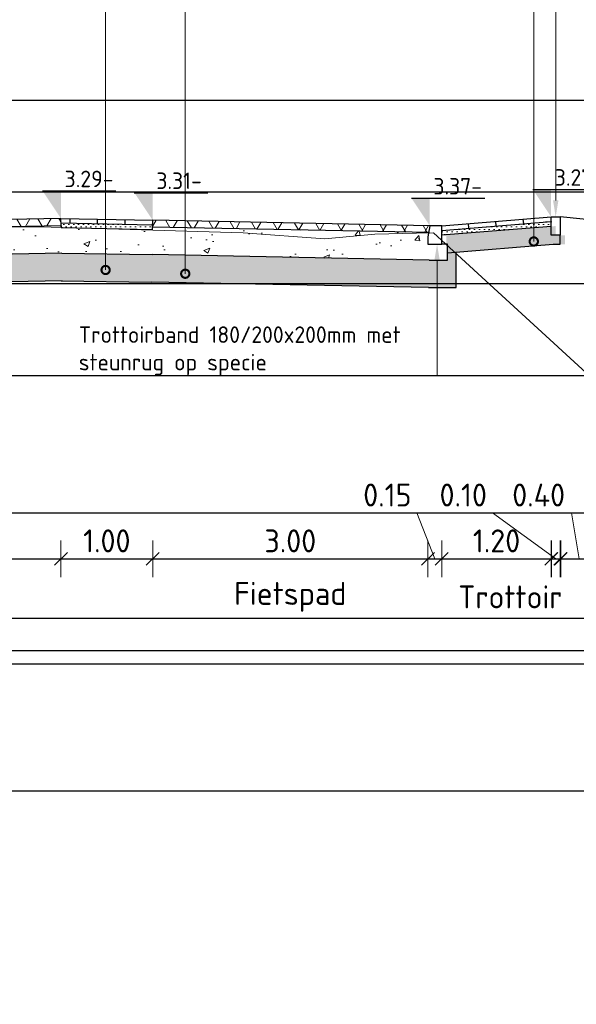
# Model space of a CAD drawing. Header units: millimetres. Extents: x 115999 to 116291, y 477119 to 477297.
# Tile 42 of 45: x 116255.5 to 116261.57, y 477218.67 to 477229.4. Entities that reach past the tile are written whole.
import ezdxf
from ezdxf import colors
from ezdxf.entities.mleader import LeaderData, LeaderLine
from ezdxf.math import Vec2, Vec3

# ---------------------------------------------------------------- set-up
doc = ezdxf.new("R2010")
doc.units = ezdxf.units.MM
doc.layers.get('Defpoints').update_dxf_attribs({"lineweight": 25})
for name, color, linetype, lineweight in [('B-WE-GW-MAAIVELD-GD', 93, 'Continuous', 18), ('N-WE-GW-GROND_ZAND-AD', 253, 'Continuous', 18), ('N-WE-VH-VERHARDING_ASFALT-AD', 252, 'Continuous', 18), ('N-WE-VH-VERHARDING_FUNDERING-AD', 252, 'Continuous', 18), ('X-XX-AL-AANPIJLING-M', 7, 'Continuous', 18), ('X-XX-AL-DETAIL1-GD', 7, 'Continuous', 25), ('X-XX-AL-PEILMAAT-SD', 7, 'Continuous', 25), ('X-XX-AL-VERWIJZING-T18', 7, 'Continuous', 18)]:
    doc.layers.add(name, color=color, linetype=linetype, lineweight=lineweight)
doc.layers.add('X-XX-AL-HULPLIJN-G', color=205, linetype='Continuous', lineweight=18, plot=False)
doc.layers.add('X-XX-AL-HULPLIJN-GD', color=205, linetype='Continuous', lineweight=25, plot=False)
doc.styles.add('NLCS-ISO', font='txt')
doc.styles.add('NLCS-ISO-ANNOTATIEF-T18', font='txt', dxfattribs={"height": 1.8})
doc.styles.add('NLCS-ISO-ANNOTATIEF-T25', font='txt', dxfattribs={"height": 2.5})
doc.dimstyles.new('NLCS-ANNOTATIEF-T25-SCHRAP_L2_H1', dxfattribs={"dimtxt": 2.5, "dimasz": 1.4, "dimexe": 2, "dimexo": 2, "dimgap": 0.7, "dimtad": 1, "dimzin": 0, "dimdsep": 46, "dimtxsty": 'NLCS-ISO-ANNOTATIEF-T25', "dimblk": 'OBLIQUE', "dimcen": 0, "dimdle": 2, "dimclrd": 256, "dimclre": 256, "dimclrt": 256, "dimadec": 1, "dimazin": 0, "dimtfac": 1, "dimtdec": 3, "dimtofl": 0, "dimtmove": 0, "dimatfit": 3, "dimldrblk": 'OBLIQUE', "dimfxl": 2, "dimfxlon": 1, "dimtfillclr": 256, "dimtolj": 1, "dimtzin": 0, "dimlwd": -1, "dimlwe": -1, "dimarcsym": 0})
pattern_1 = [(60, (116248.03668, 477182.90578), (-0.1732051, 0.1), []), (120, (116248.03668, 477182.90578), (-0.1732051, -0.1), [])]

# ---------------------------------------------------------------- blocks, each defined once
blk = doc.blocks.new('_DotSmall')
at = {"color": 0, "linetype": 'ByBlock', "const_width": 0.5}
blk.add_lwpolyline([(-0.0625, 0, 1), (0.0625, 0, 1)], format="xyb", close=True, dxfattribs=at)
blk = doc.blocks.new('SAL-PEILMAAT_INFRACAD_H01-SOD')
blk.add_line((-2, 3), (6, 3))
blk.add_solid([(-2, 3), (0, 3), (0, 0)])
at = {"style": 'NLCS-ISO'}
blk.add_attdef('...', (0.4, 3.4), '', height=1.8, dxfattribs=at)
blk = doc.blocks.new('_Oblique')
at = {"color": 0, "linetype": 'ByBlock', "lineweight": -2}
blk.add_line((-0.5, -0.5), (0.5, 0.5), dxfattribs=at)
blk = doc.blocks.new('*D68')
at = {"layer": 'Defpoints', "color": 0, "transparency": 16777216}
for p in [(116255.953, 477226.236), (116249.453, 477226.106), (116255.953, 477223.524)]:
    blk.add_point(p, dxfattribs=at)
at = {"layer": 'X-XX-AL-AANPIJLING-M', "transparency": 16777216}
for p, q in [((116249.453, 477223.724), (116249.453, 477223.324)), ((116255.953, 477223.724), (116255.953, 477223.324)), ((116249.253, 477223.524), (116256.153, 477223.524))]:
    blk.add_line(p, q, dxfattribs=at)
at = {"layer": 'X-XX-AL-AANPIJLING-M', "transparency": 16777216, "xscale": 0.14, "yscale": 0.14, "zscale": 0.14, "rotation": 180}
blk.add_blockref('_Oblique', (116249.453, 477223.524), dxfattribs=at)
at = {"layer": 'X-XX-AL-AANPIJLING-M', "transparency": 16777216, "xscale": 0.14, "yscale": 0.14, "zscale": 0.14}
blk.add_blockref('_Oblique', (116255.953, 477223.524), dxfattribs=at)
at = {"layer": 'X-XX-AL-AANPIJLING-M', "transparency": 16777216, "insert": (116252.703, 477223.719), "char_height": 0.25, "attachment_point": 5, "style": 'NLCS-ISO-ANNOTATIEF-T25'}
blk.add_mtext('\\A1;6.50', dxfattribs=at)
blk = doc.blocks.new('*D69')
at = {"layer": 'Defpoints', "color": 0, "transparency": 16777216}
for p in [(116255.953, 477226.236), (116256.953, 477226.216), (116256.953, 477223.524)]:
    blk.add_point(p, dxfattribs=at)
at = {"layer": 'X-XX-AL-AANPIJLING-M', "transparency": 16777216}
for p, q in [((116255.953, 477223.724), (116255.953, 477223.324)), ((116256.953, 477223.724), (116256.953, 477223.324)), ((116255.753, 477223.524), (116257.153, 477223.524))]:
    blk.add_line(p, q, dxfattribs=at)
at = {"layer": 'X-XX-AL-AANPIJLING-M', "transparency": 16777216, "xscale": 0.14, "yscale": 0.14, "zscale": 0.14, "rotation": 180}
blk.add_blockref('_Oblique', (116255.953, 477223.524), dxfattribs=at)
at = {"layer": 'X-XX-AL-AANPIJLING-M', "transparency": 16777216, "xscale": 0.14, "yscale": 0.14, "zscale": 0.14}
blk.add_blockref('_Oblique', (116256.953, 477223.524), dxfattribs=at)
at = {"layer": 'X-XX-AL-AANPIJLING-M', "transparency": 16777216, "insert": (116256.453, 477223.719), "char_height": 0.25, "attachment_point": 5, "style": 'NLCS-ISO-ANNOTATIEF-T25'}
blk.add_mtext('\\A1;1.00', dxfattribs=at)
blk = doc.blocks.new('*D70')
at = {"layer": 'Defpoints', "color": 0, "transparency": 16777216}
for p in [(116256.953, 477226.216), (116259.953, 477225.956), (116259.953, 477223.524)]:
    blk.add_point(p, dxfattribs=at)
at = {"layer": 'X-XX-AL-AANPIJLING-M', "transparency": 16777216}
for p, q in [((116256.953, 477223.724), (116256.953, 477223.324)), ((116259.953, 477223.724), (116259.953, 477223.324)), ((116256.753, 477223.524), (116260.153, 477223.524))]:
    blk.add_line(p, q, dxfattribs=at)
at = {"layer": 'X-XX-AL-AANPIJLING-M', "transparency": 16777216, "xscale": 0.14, "yscale": 0.14, "zscale": 0.14, "rotation": 180}
blk.add_blockref('_Oblique', (116256.953, 477223.524), dxfattribs=at)
at = {"layer": 'X-XX-AL-AANPIJLING-M', "transparency": 16777216, "xscale": 0.14, "yscale": 0.14, "zscale": 0.14}
blk.add_blockref('_Oblique', (116259.953, 477223.524), dxfattribs=at)
at = {"layer": 'X-XX-AL-AANPIJLING-M', "transparency": 16777216, "insert": (116258.453, 477223.719), "char_height": 0.25, "attachment_point": 5, "style": 'NLCS-ISO-ANNOTATIEF-T25'}
blk.add_mtext('\\A1;3.00', dxfattribs=at)
blk = doc.blocks.new('*D71')
at = {"layer": 'Defpoints', "color": 0, "transparency": 16777216}
for p in [(116259.953, 477226.956), (116260.103, 477226.956), (116260.103, 477223.524)]:
    blk.add_point(p, dxfattribs=at)
at = {"layer": 'X-XX-AL-AANPIJLING-M', "transparency": 16777216}
for p, q in [((116259.831, 477224.024), (116259.191, 477224.024)), ((116260.028, 477223.524), (116259.831, 477224.024)), ((116259.953, 477223.724), (116259.953, 477223.324)), ((116260.103, 477223.724), (116260.103, 477223.324)), ((116259.753, 477223.524), (116260.303, 477223.524))]:
    blk.add_line(p, q, dxfattribs=at)
at = {"layer": 'X-XX-AL-AANPIJLING-M', "transparency": 16777216, "xscale": 0.14, "yscale": 0.14, "zscale": 0.14, "rotation": 180}
blk.add_blockref('_Oblique', (116259.953, 477223.524), dxfattribs=at)
at = {"layer": 'X-XX-AL-AANPIJLING-M', "transparency": 16777216, "xscale": 0.14, "yscale": 0.14, "zscale": 0.14}
blk.add_blockref('_Oblique', (116260.103, 477223.524), dxfattribs=at)
at = {"layer": 'X-XX-AL-AANPIJLING-M', "transparency": 16777216, "insert": (116259.511, 477224.219), "char_height": 0.25, "attachment_point": 5, "style": 'NLCS-ISO-ANNOTATIEF-T25'}
blk.add_mtext('\\A1;0.15', dxfattribs=at)
blk = doc.blocks.new('*D72')
at = {"layer": 'Defpoints', "color": 0, "transparency": 16777216}
for p in [(116261.299, 477226.252), (116260.103, 477226.156), (116260.103, 477223.524)]:
    blk.add_point(p, dxfattribs=at)
at = {"layer": 'X-XX-AL-AANPIJLING-M', "transparency": 16777216}
for p, q in [((116260.103, 477223.724), (116260.103, 477223.324)), ((116261.299, 477223.724), (116261.299, 477223.324)), ((116261.499, 477223.524), (116259.903, 477223.524))]:
    blk.add_line(p, q, dxfattribs=at)
at = {"layer": 'X-XX-AL-AANPIJLING-M', "transparency": 16777216, "xscale": 0.14, "yscale": 0.14, "zscale": 0.14, "rotation": 180}
blk.add_blockref('_Oblique', (116260.103, 477223.524), dxfattribs=at)
at = {"layer": 'X-XX-AL-AANPIJLING-M', "transparency": 16777216, "xscale": 0.14, "yscale": 0.14, "zscale": 0.14}
blk.add_blockref('_Oblique', (116261.299, 477223.524), dxfattribs=at)
at = {"layer": 'X-XX-AL-AANPIJLING-M', "transparency": 16777216, "insert": (116260.701, 477223.719), "char_height": 0.25, "attachment_point": 5, "style": 'NLCS-ISO-ANNOTATIEF-T25'}
blk.add_mtext('\\A1;1.20', dxfattribs=at)
blk = doc.blocks.new('*D73')
at = {"layer": 'Defpoints', "color": 0, "transparency": 16777216}
for p in [(116261.296, 477226.052), (116261.396, 477226.052), (116261.396, 477223.524)]:
    blk.add_point(p, dxfattribs=at)
at = {"layer": 'X-XX-AL-AANPIJLING-M', "transparency": 16777216}
for p, q in [((116260.658, 477224.024), (116260.018, 477224.024)), ((116261.346, 477223.524), (116260.658, 477224.024)), ((116261.296, 477223.724), (116261.296, 477223.324)), ((116261.396, 477223.724), (116261.396, 477223.324)), ((116261.296, 477223.524), (116261.156, 477223.524)), ((116261.296, 477223.524), (116261.396, 477223.524)), ((116261.396, 477223.524), (116261.536, 477223.524))]:
    blk.add_line(p, q, dxfattribs=at)
at = {"layer": 'X-XX-AL-AANPIJLING-M', "transparency": 16777216, "xscale": 0.14, "yscale": 0.14, "zscale": 0.14}
blk.add_blockref('_Oblique', (116261.296, 477223.524), dxfattribs=at)
at = {"layer": 'X-XX-AL-AANPIJLING-M', "transparency": 16777216, "xscale": 0.14, "yscale": 0.14, "zscale": 0.14, "rotation": 180}
blk.add_blockref('_Oblique', (116261.396, 477223.524), dxfattribs=at)
at = {"layer": 'X-XX-AL-AANPIJLING-M', "transparency": 16777216, "insert": (116260.338, 477224.219), "char_height": 0.25, "attachment_point": 5, "style": 'NLCS-ISO-ANNOTATIEF-T25'}
blk.add_mtext('\\A1;0.10', dxfattribs=at)
blk = doc.blocks.new('*D74')
at = {"layer": 'Defpoints', "color": 0, "transparency": 16777216}
for p in [(116261.804, 477226.211), (116261.401, 477225.953), (116261.401, 477223.524)]:
    blk.add_point(p, dxfattribs=at)
at = {"layer": 'X-XX-AL-AANPIJLING-M', "transparency": 16777216}
for p, q in [((116261.518, 477224.024), (116260.803, 477224.024)), ((116261.603, 477223.524), (116261.518, 477224.024)), ((116261.401, 477223.724), (116261.401, 477223.324)), ((116261.804, 477223.724), (116261.804, 477223.324)), ((116262.004, 477223.524), (116261.201, 477223.524))]:
    blk.add_line(p, q, dxfattribs=at)
at = {"layer": 'X-XX-AL-AANPIJLING-M', "transparency": 16777216, "xscale": 0.14, "yscale": 0.14, "zscale": 0.14, "rotation": 180}
blk.add_blockref('_Oblique', (116261.401, 477223.524), dxfattribs=at)
at = {"layer": 'X-XX-AL-AANPIJLING-M', "transparency": 16777216, "xscale": 0.14, "yscale": 0.14, "zscale": 0.14}
blk.add_blockref('_Oblique', (116261.804, 477223.524), dxfattribs=at)
at = {"layer": 'X-XX-AL-AANPIJLING-M', "transparency": 16777216, "insert": (116261.16, 477224.219), "char_height": 0.25, "attachment_point": 5, "style": 'NLCS-ISO-ANNOTATIEF-T25'}
blk.add_mtext('\\A1;0.40', dxfattribs=at)
blk = doc.blocks.new('*D79')
at = {"layer": 'Defpoints', "color": 0, "transparency": 16777216}
for p in [(116255.953, 477225.587), (116249.453, 477225.457), (116255.953, 477222.875)]:
    blk.add_point(p, dxfattribs=at)
at = {"layer": 'X-XX-AL-AANPIJLING-M', "transparency": 16777216, "insert": (116252.703, 477223.108), "char_height": 0.25, "attachment_point": 5, "style": 'NLCS-ISO-ANNOTATIEF-T25'}
blk.add_mtext('\\A1;Rijbaan', dxfattribs=at)
blk = doc.blocks.new('_None')
blk = doc.blocks.new('*D80')
at = {"layer": 'Defpoints', "color": 0, "transparency": 16777216}
for p in [(116256.953, 477225.567), (116259.953, 477225.307), (116259.953, 477222.875)]:
    blk.add_point(p, dxfattribs=at)
at = {"layer": 'X-XX-AL-AANPIJLING-M', "transparency": 16777216, "insert": (116258.453, 477223.108), "char_height": 0.25, "attachment_point": 5, "style": 'NLCS-ISO-ANNOTATIEF-T25'}
blk.add_mtext('\\A1;Fietspad', dxfattribs=at)
blk = doc.blocks.new('*D81')
at = {"layer": 'Defpoints', "color": 0, "transparency": 16777216}
for p in [(116261.349, 477225.603), (116260.153, 477225.507), (116260.153, 477222.913)]:
    blk.add_point(p, dxfattribs=at)
at = {"layer": 'X-XX-AL-AANPIJLING-M', "transparency": 16777216, "insert": (116260.851, 477223.108), "char_height": 0.25, "attachment_point": 5, "style": 'NLCS-ISO-ANNOTATIEF-T25'}
blk.add_mtext('\\A1;Trottoir', dxfattribs=at)

msp = doc.modelspace()

# ---------------------------------------------------------------- hatches: boundary and pattern name
at = {"layer": 'N-WE-GW-GROND_ZAND-AD'}
h = msp.add_hatch(dxfattribs=at)
h.set_pattern_fill('AGW-GROND_ZAND_DRAINZAND', color=256, scale=0.03, pattern_type=2)
h.set_pattern_definition([(45, (116248.036683, 477182.905783), (-0.026940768, 0.026940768), [0, -0.0381])])
h.paths.add_polyline_path([(116256.952, 477227.141), (116256.952, 477227.166), (116255.954, 477227.186), (116255.955, 477227.156), (116255.955, 477227.136), (116256.951, 477227.116)])
h = msp.add_hatch(dxfattribs=at)
h.set_pattern_fill('AGW-GROND_ZAND_DRAINZAND', color=256, scale=0.03, pattern_type=2)
h.set_pattern_definition([(45, (116247.986683, 477182.905783), (-0.026940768, 0.026940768), [0, -0.0381])])
h.paths.add_polyline_path([(116261.296, 477227.152), (116261.296, 477227.202), (116260.103, 477227.105), (116260.103, 477227.055)])
at = {"layer": 'N-WE-VH-VERHARDING_ASFALT-AD'}
h = msp.add_hatch(dxfattribs=at)
h.set_pattern_fill('AVH-ASFALT', color=256, scale=0.2, pattern_type=2)
h.set_pattern_definition(pattern_1)
h.paths.add_polyline_path([(116255.955, 477227.156), (116255.953, 477227.236), (116249.453, 477227.106), (116249.455, 477227.026)])
h = msp.add_hatch(dxfattribs=at)
h.set_pattern_fill('AVH-ASFALT', color=1, scale=0.2, pattern_type=2)
h.set_pattern_definition(pattern_1)
h.paths.add_polyline_path([(116256.953, 477227.216), (116256.952, 477227.141), (116259.961, 477227.081), (116259.973, 477227.156)])
at = {"layer": 'N-WE-VH-VERHARDING_FUNDERING-AD'}
h = msp.add_hatch(dxfattribs=at)
h.set_pattern_fill('AVH-FUNDERING_ZAND', color=256, scale=0.091, pattern_type=2)
h.set_pattern_definition([(37.5, (116248.03668, 477182.90578), (-0.0057324, 0.17534096), [0, -0.13832, 0, -0.1547, 0, -0.147875]), (7.5, (116248.03668, 477182.90578), (0.1610497, 0.2568153), [0, -0.07462, 0, -0.12467, 0, -0.047775]), (327.5, (116247.92475, 477182.90578), (0.2833869, 0.00051497), [0, -0.0455, 0, -0.1638, 0, -0.21385]), (317.5, (116247.92475, 477182.90578), (0.2735575, 0.0798685), [0, -0.02275, 0, -0.10738, 0, -0.12285])])
h.paths.add_polyline_path([(116261.446, 477227.052), (116261.346, 477227.052), (116261.346, 477227.152), (116260.153, 477227.055), (116260.153, 477226.956), (116260.166, 477226.956), (116260.166, 477226.781), (116259.966, 477226.781), (116256.946, 477226.841), (116255.961, 477226.856), (116249.461, 477226.726), (116249.261, 477226.726), (116249.166, 477226.726), (116249.166, 477226.426), (116249.467, 477226.426), (116255.961, 477226.556), (116256.94, 477226.541), (116259.96, 477226.481), (116260.261, 477226.481), (116260.261, 477226.857), (116260.261, 477226.863), (116261.37, 477226.953), (116261.446, 477226.953)])
h = msp.add_hatch(dxfattribs=at)
h.set_pattern_fill('AVH-FUNDERING_GRANULAAT_MENG_01', color=256, scale=0.091, pattern_type=2)
h.set_pattern_definition([(50, (116248.0367, 477182.9058), (0.652707, -0.0571044), [0.06825, -0.75075]), (355, (116248.0367, 477182.9058), (-0.126264, 0.684495), [0.0546, -0.6006]), (100.4514, (116248.0911, 477182.901), (0.5264435, 0.62739), [0.058004, -0.638039]), (46.1842, (116248.0367, 477183.0878), (0.97119, -0.150622), [0.102375, -1.126125]), (96.6356, (116248.1176, 477183.0752), (0.850543, 0.886447), [0.087005, -0.957059]), (351.1842, (116248.0367, 477183.0878), (0.850542, 0.886448), [0.0819, -0.9009]), (21, (116248.1277, 477183.0423), (0.5431854, -0.366383), [0.06825, -0.75075]), (326, (116248.1277, 477183.0423), (0.221417, 0.659887), [0.0546, -0.6006]), (71.4514, (116248.17295, 477183.01175), (0.764603, 0.293503), [0.058004, -0.638039]), (37.5, (116248.03668, 477182.90578), (0.0110655, 0.3029334), [0, -0.59332, 0, -0.6097, 0, -0.602875]), (7.5, (116248.03668, 477182.90578), (0.2393933, 0.3589147), [0, -0.34762, 0, -0.57967, 0, -0.229775]), (327.5, (116247.83375, 477182.90578), (0.4857784, -0.0205249), [0, -0.2275, 0, -0.7098, 0, -0.94185]), (317.5, (116247.74275, 477182.9058), (0.5306994, 0.0910955), [0, -0.29575, 0, -0.47138, 0, -0.66885])])
h.paths.add_polyline_path([(116259.953, 477227.036), (116259.961, 477227.081), (116256.952, 477227.141), (116256.951, 477227.116), (116255.955, 477227.136), (116255.955, 477227.156), (116249.455, 477227.026), (116249.261, 477227.026), (116249.261, 477226.726), (116249.461, 477226.726), (116255.961, 477226.856), (116256.946, 477226.841), (116259.966, 477226.781), (116260.166, 477226.781), (116260.166, 477226.956), (116260.153, 477226.956), (116259.953, 477226.956)])

# ---------------------------------------------------------------- linework, layer by layer
at = {"layer": 'B-WE-GW-MAAIVELD-GD', "color": 93, "linetype": 'Continuous', "lineweight": 18}
for p, q in [((116252.11, 477227.159), (116255.848, 477227.141)), ((116255.848, 477227.141), (116257.941, 477227.077)), ((116257.941, 477227.077), (116258.83, 477227.012)), ((116258.83, 477227.012), (116259.374, 477227.064)), ((116259.374, 477227.064), (116259.828, 477227.076)), ((116259.828, 477227.076), (116260.014, 477227.077)), ((116260.014, 477227.077), (116262.26, 477225.015))]:
    msp.add_line(p, q, dxfattribs=at)
at = {"layer": 'X-XX-AL-DETAIL1-GD', "flags": 128}
for points in [[(116255.953, 477227.236), (116249.453, 477227.106)], [(116255.953, 477227.236), (116256.953, 477227.216)], [(116255.955, 477227.156), (116255.953, 477227.236)], [(116256.052, 477227.184), (116256.053, 477227.234)], [(116256.352, 477227.178), (116256.353, 477227.228)], [(116256.652, 477227.172), (116256.653, 477227.222)], [(116256.952, 477227.141), (116256.953, 477227.216)], [(116259.973, 477227.156), (116256.953, 477227.216)], [(116260.103, 477227.156), (116261.296, 477227.252)], [(116260.698, 477227.154), (116260.694, 477227.203)], [(116260.997, 477227.178), (116260.993, 477227.228)], [(116265.403, 477226.845), (116261.396, 477227.252)], [(116255.955, 477227.156), (116249.455, 477227.026)], [(116255.954, 477227.186), (116256.952, 477227.166)], [(116255.955, 477227.156), (116255.955, 477227.136)], [(116255.955, 477227.136), (116256.951, 477227.116)], [(116256.951, 477227.116), (116256.952, 477227.141)], [(116259.972, 477227.081), (116256.952, 477227.141)], [(116260.103, 477227.105), (116261.296, 477227.202)], [(116260.103, 477227.055), (116261.296, 477227.152)], [(116260.399, 477227.129), (116260.395, 477227.179)], [(116261.32, 477226.953), (116261.396, 477226.953), (116261.396, 477227.052)], [(116259.966, 477226.781), (116260.166, 477226.781), (116260.166, 477226.956), (116260.103, 477226.956)], [(116260.166, 477226.86), (116261.32, 477226.953)], [(116255.961, 477226.856), (116249.461, 477226.726)], [(116255.961, 477226.856), (116256.946, 477226.841)], [(116259.966, 477226.781), (116256.946, 477226.841)], [(116259.96, 477226.481), (116260.261, 477226.481), (116260.261, 477226.857), (116260.26, 477226.867)], [(116255.967, 477226.556), (116249.467, 477226.426)], [(116255.956, 477226.556), (116256.941, 477226.541)], [(116259.96, 477226.481), (116256.94, 477226.541)], [(116245.759, 477222.875), (116279.866, 477222.875)]]:
    msp.add_lwpolyline(points, dxfattribs=at)
at = {"layer": 'X-XX-AL-DETAIL1-GD'}
msp.add_lwpolyline([(116261.396, 477227.252), (116261.396, 477227.052), (116261.296, 477227.052), (116261.296, 477227.252)], close=True, dxfattribs=at)
at = {"layer": 'X-XX-AL-DETAIL1-GD', "flags": 128}
msp.add_lwpolyline([(116259.953, 477227.036), (116259.953, 477226.956), (116260.103, 477226.956), (116260.103, 477227.156), (116259.973, 477227.156)], close=True, dxfattribs=at)
at = {"layer": 'X-XX-AL-HULPLIJN-G'}
msp.add_circle((116258.517, 477215.648), 32.004, dxfattribs=at)
at = {"layer": 'X-XX-AL-HULPLIJN-GD'}
for p, q in [((116245.559, 477228.524), (116275.184, 477228.524)), ((116245.559, 477227.524), (116275.184, 477227.524)), ((116245.559, 477226.524), (116275.184, 477226.524)), ((116245.559, 477225.524), (116275.184, 477225.524)), ((116245.559, 477224.024), (116275.184, 477224.024)), ((116245.559, 477223.524), (116275.184, 477223.524)), ((116245.559, 477223.524), (116275.184, 477223.524)), ((116245.559, 477222.524), (116275.184, 477222.524))]:
    msp.add_line(p, q, dxfattribs=at)
for points in [[(116245.759, 477232.749), (116274.984, 477232.749), (116274.984, 477222.375), (116245.759, 477222.375)], [(116245.559, 477232.524), (116275.184, 477232.524), (116275.184, 477220.99), (116245.559, 477220.99)]]:
    msp.add_lwpolyline(points, close=True, dxfattribs=at)

# ---------------------------------------------------------------- block references
at = {"layer": 'X-XX-AL-PEILMAAT-SD', "xscale": 0.1, "yscale": 0.1, "zscale": 0.1}
for p, values in [((116255.953, 477227.236), {'...': '3.29-'}), ((116261.296, 477227.252), {'...': '3.27-'}), ((116256.953, 477227.216), {'...': '3.31-'}), ((116259.973, 477227.156), {'...': '3.37-'})]:
    msp.add_blockref('SAL-PEILMAAT_INFRACAD_H01-SOD', p, dxfattribs=at).add_auto_attribs(values)

# ---------------------------------------------------------------- dimensions: what is measured, and where the dimension line sits
at = {"layer": 'X-XX-AL-AANPIJLING-M'}
for base, p1, p2, picture, middle in [((116260.103, 477223.524), (116259.953, 477226.956), (116260.103, 477226.956), '*D71', (116259.761, 477224.024)), ((116261.401, 477223.524), (116261.804, 477226.211), (116261.401, 477225.953), '*D74', (116261.448, 477224.024)), ((116261.396, 477223.524), (116261.296, 477226.052), (116261.396, 477226.052), '*D73', (116260.588, 477224.024))]:
    dim = msp.add_linear_dim(base=base, p1=p1, p2=p2, dimstyle='NLCS-ANNOTATIEF-T25-SCHRAP_L2_H1', override={"dimtmove": 1}, dxfattribs=at)
    dim.commit()
    dim.dimension.update_dxf_attribs({"geometry": picture, "text_midpoint": middle, "dimtype": 160})
for base, p1, p2, picture, middle in [((116260.103, 477223.524), (116261.299, 477226.252), (116260.103, 477226.156), '*D72', (116260.701, 477223.719)), ((116255.953, 477223.524), (116249.453, 477226.106), (116255.953, 477226.236), '*D68', (116252.703, 477223.719)), ((116256.953, 477223.524), (116255.953, 477226.236), (116256.953, 477226.216), '*D69', (116256.453, 477223.719)), ((116259.953, 477223.524), (116256.953, 477226.216), (116259.953, 477225.956), '*D70', (116258.453, 477223.719))]:
    dim = msp.add_linear_dim(base=base, p1=p1, p2=p2, dimstyle='NLCS-ANNOTATIEF-T25-SCHRAP_L2_H1', dxfattribs=at)
    dim.commit()
    dim.dimension.update_dxf_attribs({"geometry": picture, "text_midpoint": middle})
dim = msp.add_linear_dim(base=(116260.153, 477222.913), p1=(116261.349, 477225.603), p2=(116260.153, 477225.507), text='Trottoir', dimstyle='NLCS-ANNOTATIEF-T25-SCHRAP_L2_H1', override={"dimblk1": 'None', "dimblk2": 'None', "dimsah": 1, "dimse1": 1, "dimse2": 1, "dimsd1": 1, "dimsd2": 1}, dxfattribs=at)
dim.commit()
dim.dimension.update_dxf_attribs({"geometry": '*D81', "text_midpoint": (116260.851, 477222.913), "dimtype": 160})
for base, p1, p2, text, picture, middle in [((116255.953, 477222.875), (116249.453, 477225.457), (116255.953, 477225.587), 'Rijbaan', '*D79', (116252.703, 477223.108)), ((116259.953, 477222.875), (116256.953, 477225.567), (116259.953, 477225.307), 'Fietspad', '*D80', (116258.453, 477223.108))]:
    dim = msp.add_linear_dim(base=base, p1=p1, p2=p2, text=text, dimstyle='NLCS-ANNOTATIEF-T25-SCHRAP_L2_H1', override={"dimblk1": 'None', "dimblk2": 'None', "dimsah": 1, "dimse1": 1, "dimse2": 1, "dimsd1": 1, "dimsd2": 1}, dxfattribs=at)
    dim.commit()
    dim.dimension.update_dxf_attribs({"geometry": picture, "text_midpoint": middle})

# ---------------------------------------------------------------- leaders
at = {"layer": 'X-XX-AL-VERWIJZING-T18'}
ml = msp.add_multileader_mtext('Standard', dxfattribs=at)
ml.set_content('\\pxi-3,l3,t3;{\\fSymbol|b0|i0|c2|p18;·^I}Betontegel 300x300x50mm\\P{\\fSymbol|b0|i0|c2|p18;·^I}Straatlaag, 50mm\\P{\\fSymbol|b0|i0|c2|p18;·^I}Fundering, 300mm\\P{\\fSymbol|b0|i0|c2|p18;·^I}Zand voor zandbed, 300mm ', color=256, style='NLCS-ISO-ANNOTATIEF-T18')
ml.set_leader_properties(color=256, linetype='ByLayer', lineweight=-1)
ml.set_arrow_properties(name='DOTSMALL')
ml.build(insert=Vec2(0, 0))
ml.multileader.update_dxf_attribs({"text_left_attachment_type": 5, "text_right_attachment_type": 5, "dogleg_length": 1.8, "arrow_head_size": 0.18, "scale": 0.1})
ctx = ml.context
ctx.base_point, ctx.scale, ctx.char_height, ctx.arrow_head_size, ctx.landing_gap_size, ctx.plane_origin = Vec3(116256.62, 477231.524), 0.1, 0.18, 0.18, 0.09, Vec3(116256.438, 477227.217)
ctx.left_attachment, ctx.right_attachment = 5, 5
notes = []
notes.append((ctx, [(0, (1, 1, 0), (116256.44, 477231.524), (1, 0), 0.18, [(3, [(116256.44, 477226.673), (116256.44, 477226.975), (116256.44, 477227.144), (116256.44, 477227.202)], 0, [])])]))
ctx.mtext.insert, ctx.mtext.flow_direction = Vec3(116256.71, 477232.64), 5
ml = msp.add_multileader_mtext('Standard', dxfattribs=at)
ml.set_content('\\pxi-3,l3,t3;{\\fSymbol|b0|i0|c2|p18;·^I}Asfalt rood, 85mm\\P{\\fSymbol|b0|i0|c2|p18;·^I}Fundering, 300mm\\P{\\fSymbol|b0|i0|c2|p18;·^I}Zand voor zandbed, 300mm ', color=256, style='NLCS-ISO-ANNOTATIEF-T18')
ml.set_leader_properties(color=256, linetype='ByLayer', lineweight=-1)
ml.set_arrow_properties(name='DOTSMALL')
ml.build(insert=Vec2(0, 0))
ml.multileader.update_dxf_attribs({"text_left_attachment_type": 5, "text_right_attachment_type": 5, "dogleg_length": 1.8, "arrow_head_size": 0.18, "scale": 0.1})
ctx = ml.context
ctx.base_point, ctx.scale, ctx.char_height, ctx.arrow_head_size, ctx.landing_gap_size, ctx.plane_origin = Vec3(116257.488, 477230.524), 0.1, 0.18, 0.18, 0.09, Vec3(116257.307, 477227.176)
ctx.left_attachment, ctx.right_attachment = 5, 5
notes.append((ctx, [(0, (1, 1, 0), (116257.308, 477230.524), (1, 0), 0.18, [(3, [(116257.308, 477226.632), (116257.308, 477226.934), (116257.308, 477227.161)], 0, [])])]))
ctx.mtext.insert, ctx.mtext.flow_direction = Vec3(116257.578, 477231.34), 5
ml = msp.add_multileader_mtext('Standard', dxfattribs=at)
ml.set_content('\\pxi-3,l3,t3;{\\fSymbol|b0|i0|c2|p18;·^I}Betontegel 300x300x50mm\\P{\\fSymbol|b0|i0|c2|p18;·^I}Straatlaag, 50mm\\P{\\fSymbol|b0|i0|c2|p18;·^I}Zand voor zandbed, 300mm ', color=256, style='NLCS-ISO-ANNOTATIEF-T18')
ml.set_leader_properties(color=256, linetype='ByLayer', lineweight=-1)
ml.set_arrow_properties(name='DOTSMALL')
ml.build(insert=Vec2(0, 0))
ml.multileader.update_dxf_attribs({"text_left_attachment_type": 5, "text_right_attachment_type": 5, "dogleg_length": 1.8, "arrow_head_size": 0.18, "scale": 0.1})
ctx = ml.context
ctx.base_point, ctx.scale, ctx.char_height, ctx.arrow_head_size, ctx.landing_gap_size, ctx.plane_origin = Vec3(116261.287, 477230.524), 0.1, 0.18, 0.18, 0.09, Vec3(116261.106, 477227.226)
ctx.left_attachment, ctx.right_attachment = 5, 5
notes.append((ctx, [(0, (1, 1, 0), (116261.107, 477230.524), (1, 0), 0.18, [(3, [(116261.107, 477226.984), (116261.107, 477227.153), (116261.107, 477227.212)], 0, [])])]))
ctx.mtext.insert, ctx.mtext.flow_direction = Vec3(116261.377, 477231.34), 5
ml = msp.add_multileader_mtext('Standard', dxfattribs=at)
ml.set_content('\\pxi-3,l3,t3;{\\fSymbol|b0|i0|c2|p18;·^I}Asfalt grijs, 75mm\\P{\\fSymbol|b0|i0|c2|p18;·^I}Fundering, 300mm\\P{\\fSymbol|b0|i0|c2|p18;·^I}Zand voor zandbed, 300mm ', color=256, style='NLCS-ISO-ANNOTATIEF-T18')
ml.set_leader_properties(color=256, linetype='ByLayer', lineweight=-1)
ml.set_arrow_properties(name='DOTSMALL')
ml.build(insert=Vec2(0, 0))
ml.multileader.update_dxf_attribs({"text_left_attachment_type": 5, "text_right_attachment_type": 5, "dogleg_length": 1.8, "arrow_head_size": 0.18, "scale": 0.1})
ctx = ml.context
ctx.base_point, ctx.scale, ctx.char_height, ctx.arrow_head_size, ctx.landing_gap_size, ctx.plane_origin = Vec3(116252.438, 477229.524), 0.1, 0.18, 0.18, 0.09, Vec3(116252.257, 477227.14)
ctx.left_attachment, ctx.right_attachment = 5, 5
notes.append((ctx, [(0, (1, 1, 0), (116252.258, 477229.524), (1, 0), 0.18, [(3, [(116252.258, 477226.595), (116252.258, 477226.897), (116252.258, 477227.125)], 0, [])])]))
ctx.mtext.insert, ctx.mtext.flow_direction = Vec3(116252.528, 477230.34), 5
ml = msp.add_multileader_mtext('Standard', dxfattribs=at)
ml.set_content('Opsluitband 100x200mm', color=256, style='NLCS-ISO-ANNOTATIEF-T18')
ml.set_leader_properties(color=256, linetype='ByLayer', lineweight=-1)
ml.build(insert=Vec2(0, 0))
ml.multileader.update_dxf_attribs({"text_left_attachment_type": 5, "text_right_attachment_type": 5, "dogleg_length": 1.8, "arrow_head_size": 0.18, "scale": 0.1})
ctx = ml.context
ctx.base_point, ctx.scale, ctx.char_height, ctx.arrow_head_size, ctx.landing_gap_size, ctx.plane_origin = Vec3(116261.526, 477229.524), 0.1, 0.18, 0.18, 0.09, Vec3(116261.345, 477227.797)
ctx.left_attachment, ctx.right_attachment = 5, 5
notes.append((ctx, [(0, (1, 1, 0), (116261.346, 477229.524), (1, 0), 0.18, [(0, [(116261.346, 477227.252)], 0, [])])]))
ctx.mtext.insert, ctx.mtext.flow_direction = Vec3(116261.616, 477229.758), 5
at = {"layer": 'X-XX-AL-VERWIJZING-T18', "color": 7}
ml = msp.add_multileader_mtext('Standard', dxfattribs=at)
ml.set_content('Trottoirband 180/200x200mm met ^Jsteunrug op specie', color=7, style='NLCS-ISO-ANNOTATIEF-T18')
ml.set_leader_properties(color=256, linetype='ByLayer', lineweight=-1)
ml.build(insert=Vec2(0, 0))
ml.multileader.update_dxf_attribs({"text_left_attachment_type": 5, "text_right_attachment_type": 5, "dogleg_length": 1.8, "arrow_head_size": 0.18, "scale": 0.1})
ctx = ml.context
ctx.base_point, ctx.scale, ctx.char_height, ctx.arrow_head_size, ctx.landing_gap_size, ctx.plane_origin = Vec3(116256.057, 477225.524), 0.1, 0.18, 0.18, 0.09, Vec3(116260.054, 477227.5)
ctx.left_attachment, ctx.right_attachment = 5, 5
notes.append((ctx, [(0, (1, 1, 0), (116260.053, 477225.524), (-1, 0), 0.18, [(0, [(116260.053, 477226.956)], 0, [])])]))
ctx.mtext.insert, ctx.mtext.flow_direction = Vec3(116256.147, 477226.058), 5
for ctx, leaders in notes:
    for number, flags, end, landing, length, lines in leaders:
        leader = LeaderData()
        leader.index, (leader.has_last_leader_line, leader.has_dogleg_vector, leader.attachment_direction) = number, flags
        leader.last_leader_point, leader.dogleg_vector, leader.dogleg_length = Vec3(end), Vec3(landing), length
        for number, points, colour, breaks in lines:
            line = LeaderLine()
            line.index, line.vertices, line.color, line.breaks = number, Vec3.list(points), colors.encode_raw_color(colour), breaks
            leader.lines.append(line)
        ctx.leaders.append(leader)

doc.saveas('drawing.dxf')
